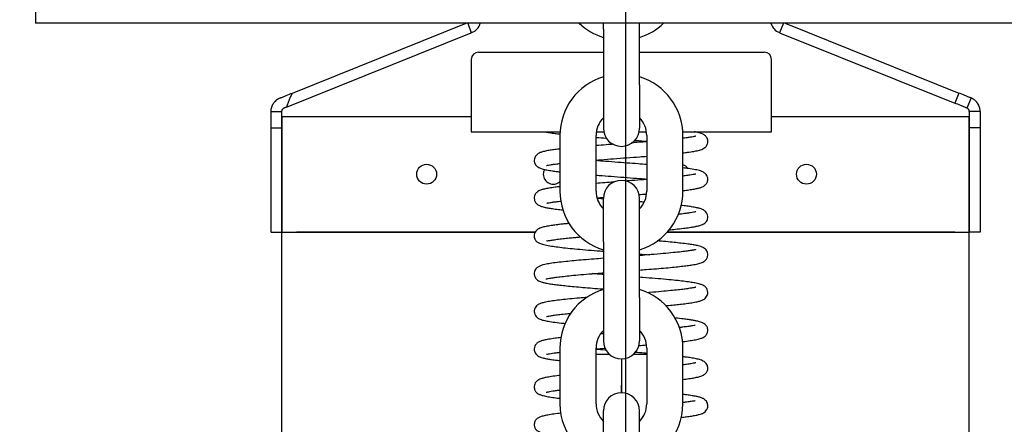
# Model space of a CAD drawing. Header units: millimetres. Extents: x -122 to 2817, y 13 to 2091.
# Tile 37 of 43: x 1397 to 1669, y 1173 to 1285. Entities that reach past the tile are written whole.
import ezdxf

# ---------------------------------------------------------------- set-up
doc = ezdxf.new("R2010")
doc.units = ezdxf.units.MM
doc.dimstyles.get("Standard").update_dxf_attribs({"dimtxt": 20, "dimasz": 10, "dimexe": 9, "dimexo": 9, "dimgap": 10, "dimtad": 0, "dimtih": 1, "dimtoh": 1, "dimdsep": 46, "dimtxsty": 'Standard', "dimcen": 0.09, "dimadec": 0, "dimazin": 0, "dimtfac": 1, "dimtofl": 0, "dimtmove": 0, "dimatfit": 3, "dimfxl": 0, "dimtolj": 1, "dimtzin": 0, "dimarcsym": 0})

# ---------------------------------------------------------------- blocks, each defined once
blk = doc.blocks.new('*D26')
at = {"color": 0, "lineweight": -2}
for p, q in [((889.01, 1603.97), (1130, 1603.97)), ((1121, 1593.97), (1121, 1250.37)), ((1121, 866.77), (1121, 1210.37)), ((1554.41, 856.77), (1112, 856.77))]:
    blk.add_line(p, q, dxfattribs=at)
at = {"color": 0, "lineweight": 18}
for points in [[(1119.34, 1593.97), (1122.67, 1593.97), (1121, 1603.97)], [(1119.34, 866.77), (1122.67, 866.77), (1121, 856.77)]]:
    blk.add_solid(points, dxfattribs=at)
at = {"layer": 'Defpoints', "color": 0, "lineweight": 18}
for p in [(880.01, 1603.97), (1121, 856.77), (1563.41, 856.77)]:
    blk.add_point(p, dxfattribs=at)
at = {"color": 0, "lineweight": 18, "insert": (1121, 1230.37), "char_height": 20, "attachment_point": 5}
blk.add_mtext('\\A1;750', dxfattribs=at)
blk = doc.blocks.new('*D29')
at = {"color": 0, "lineweight": -2}
for p, q in [((1306.41, 1277.02), (1306.41, 721.89)), ((1899.41, 1277.02), (1899.41, 721.89)), ((1316.41, 730.89), (1566.24, 730.89)), ((1889.41, 730.89), (1639.58, 730.89))]:
    blk.add_line(p, q, dxfattribs=at)
at = {"color": 0, "lineweight": 18}
for points in [[(1316.41, 732.55), (1316.41, 729.22), (1306.41, 730.89)], [(1889.41, 732.55), (1889.41, 729.22), (1899.41, 730.89)]]:
    blk.add_solid(points, dxfattribs=at)
at = {"layer": 'Defpoints', "color": 0, "lineweight": 18}
for p in [(1306.41, 1286.02), (1899.41, 1286.02), (1899.41, 730.89)]:
    blk.add_point(p, dxfattribs=at)
at = {"color": 0, "lineweight": 18, "insert": (1602.91, 730.89), "char_height": 20, "attachment_point": 5}
blk.add_mtext('\\A1;593', dxfattribs=at)
blk = doc.blocks.new('*D30')
at = {"color": 0, "lineweight": -2}
for p, q in [((1564.56, 1558.52), (1564.56, 774.53)), ((1306.41, 1277.02), (1306.41, 774.53)), ((1316.41, 783.53), (1398.82, 783.53)), ((1554.56, 783.53), (1472.15, 783.53))]:
    blk.add_line(p, q, dxfattribs=at)
at = {"color": 0, "lineweight": 18}
for points in [[(1316.41, 785.19), (1316.41, 781.86), (1306.41, 783.53)], [(1554.56, 785.19), (1554.56, 781.86), (1564.56, 783.53)]]:
    blk.add_solid(points, dxfattribs=at)
at = {"layer": 'Defpoints', "color": 0, "lineweight": 18}
for p in [(1564.56, 1567.52), (1306.41, 1286.02), (1306.41, 783.53)]:
    blk.add_point(p, dxfattribs=at)
at = {"color": 0, "lineweight": 18, "insert": (1435.48, 783.53), "char_height": 20, "attachment_point": 5}
blk.add_mtext('\\A1;258', dxfattribs=at)

msp = doc.modelspace()

# ---------------------------------------------------------------- linework, layer by layer
for p, q in [((1401.458, 1287.293), (1401.458, 1283.518)), ((1804.458, 1283.518), (1401.458, 1283.518)), ((1804.458, 1283.518), (1401.458, 1283.518)), ((1472.461, 1264.226), (1520.45, 1283.517)), ((1520.936, 1283.518), (1521.835, 1280.846)), ((1558.408, 1281.873), (1558.408, 1283.518)), ((1568.408, 1281.873), (1568.408, 1283.518)), ((1608.17, 1283.518), (1607.12, 1280.906)), ((1608.667, 1283.517), (1656.656, 1264.226)), ((1470.858, 1260.348), (1521.835, 1280.846)), ((1522.051, 1280.933), (1521.835, 1280.846)), ((1558.408, 1281.873), (1558.408, 1266.473)), ((1568.408, 1266.473), (1568.408, 1281.873)), ((1607.12, 1280.906), (1607.067, 1280.927)), ((1607.12, 1280.906), (1655.537, 1261.443)), ((1523.908, 1275.518), (1558.412, 1275.518)), ((1568.409, 1275.518), (1602.908, 1275.518)), ((1521.908, 1273.518), (1521.908, 1253.518)), ((1604.908, 1253.518), (1604.908, 1273.518)), ((1558.408, 1266.473), (1558.408, 1254.473)), ((1568.408, 1266.473), (1568.408, 1254.473)), ((1656.656, 1264.226), (1655.537, 1261.443)), ((1660.05, 1262.862), (1658.931, 1260.078)), ((1466.558, 1254.577), (1466.558, 1259.15)), ((1466.558, 1259.15), (1469.558, 1259.15)), ((1469.558, 1257.768), (1469.558, 1259.15)), ((1469.558, 1257.768), (1469.558, 1225.768)), ((1469.558, 1257.768), (1473.558, 1257.768)), ((1469.558, 1225.768), (1469.558, 1257.768)), ((1473.558, 1257.768), (1521.911, 1257.768)), ((1604.908, 1257.768), (1655.558, 1257.768)), ((1655.558, 1257.768), (1659.558, 1257.768)), ((1659.558, 1259.15), (1659.558, 1257.768)), ((1662.558, 1259.15), (1659.558, 1259.15)), ((1659.558, 1225.768), (1659.558, 1257.768)), ((1659.558, 1257.768), (1659.558, 1225.768)), ((1662.558, 1259.15), (1662.558, 1254.577)), ((1466.558, 1254.577), (1469.558, 1254.577)), ((1466.558, 1225.768), (1466.558, 1254.577)), ((1521.908, 1253.518), (1546.442, 1253.518)), ((1546.408, 1252.473), (1546.408, 1237.073)), ((1556.408, 1237.073), (1556.408, 1252.473)), ((1556.49, 1253.518), (1558.502, 1253.518)), ((1568.319, 1253.518), (1570.331, 1253.518)), ((1570.408, 1252.473), (1570.408, 1237.073)), ((1580.379, 1253.518), (1604.908, 1253.518)), ((1580.408, 1237.073), (1580.408, 1252.473)), ((1662.558, 1254.577), (1659.558, 1254.577)), ((1662.558, 1254.577), (1662.558, 1225.768)), ((1558.408, 1223.073), (1558.408, 1235.073)), ((1568.408, 1223.073), (1568.408, 1235.073)), ((1466.558, 1225.768), (1469.558, 1225.768)), ((1469.558, 1225.768), (1539.615, 1225.768)), ((1469.558, 832.768), (1469.558, 1225.768)), ((1539.613, 1225.768), (1473.558, 1225.768)), ((1655.558, 1225.768), (1576.104, 1225.768)), ((1576.104, 1225.768), (1659.558, 1225.768)), ((1662.558, 1225.768), (1659.558, 1225.768)), ((1659.558, 832.768), (1659.558, 1225.768)), ((1558.408, 1223.073), (1558.408, 1207.673)), ((1568.408, 1207.673), (1568.408, 1223.073)), ((1558.408, 1207.673), (1558.408, 1195.673)), ((1568.408, 1207.673), (1568.408, 1195.673)), ((1546.408, 1193.673), (1546.408, 1178.273)), ((1556.408, 1178.273), (1556.408, 1193.673)), ((1570.408, 1193.673), (1570.408, 1178.273)), ((1580.408, 1178.273), (1580.408, 1193.673)), ((1560.159, 1191.873), (1556.408, 1191.873)), ((1563.408, 1190.673), (1563.408, 1183.423)), ((1563.408, 1190.673), (1563.408, 1183.423)), ((1570.408, 1191.873), (1566.658, 1191.873)), ((1563.408, 1183.423), (1563.408, 1181.273)), ((1563.408, 1181.273), (1563.408, 1183.423)), ((1558.408, 1166.895), (1558.408, 1176.273)), ((1568.408, 1166.886), (1568.408, 1176.273))]:
    msp.add_line(p, q)
for centre in [(1509.558, 1241.768), (1614.558, 1241.768)]:
    msp.add_circle(centre, 2.75)
for centre, radius, start, end in [((1520.558, 1284.644), 4, 291.90482, 343.64332), ((1563.408, 1295.873), 17, 226.61719, 252.89719), ((1563.408, 1295.873), 17, 287.10281, 313.38281), ((1608.558, 1284.639), 4, 196.27702, 248.10025), ((1523.908, 1273.518), 2, 90, 180), ((1602.908, 1273.518), 2, 0, 90), ((1563.408, 1252.473), 17, 107.10281, 180), ((1563.408, 1252.473), 17, 0, 72.89719), ((1563.408, 1252.473), 7, 135.58218, 180), ((1563.408, 1252.473), 7, 0, 44.41782), ((1563.408, 1254.473), 5, 180, 270), ((1563.408, 1254.473), 5, 270, 0), ((1579.558, 1241.768), 2.75, 35.82, 71.99437), ((1544.558, 1241.768), 2.75, 150.66562, 180), ((1544.558, 1241.768), 2.75, 180, 312.28312), ((1563.408, 1235.073), 5, 90, 180), ((1563.408, 1235.073), 5, 0, 90), ((1563.408, 1237.073), 17, 180, 252.89719), ((1563.408, 1237.073), 7, 180, 224.41782), ((1563.408, 1237.073), 7, 315.58218, 0), ((1563.408, 1237.073), 17, 287.10281, 0), ((1563.408, 1193.673), 17, 107.10281, 180), ((1563.408, 1193.673), 17, 0, 72.89719), ((1563.408, 1193.673), 7, 135.58218, 180), ((1563.408, 1193.673), 7, 0, 44.41782), ((1563.408, 1195.673), 5, 180, 270), ((1563.408, 1195.673), 5, 270, 0), ((1563.408, 1176.273), 5, 90, 180), ((1563.408, 1176.273), 5, 0, 90), ((1563.408, 1178.273), 17, 180, 222.27469), ((1563.408, 1178.273), 7, 180, 224.41782), ((1563.408, 1178.273), 7, 315.58218, 0), ((1563.408, 1178.273), 17, 317.70562, 0)]:
    msp.add_arc(centre, radius, start, end)
for points, knots in [([(1469.067, 1262.862), (1469.137, 1262.89), (1469.207, 1262.918), (1469.348, 1262.975), (1469.559, 1263.059), (1469.77, 1263.144), (1470.193, 1263.314), (1470.475, 1263.428), (1471.324, 1263.769), (1471.892, 1263.997), (1472.461, 1264.226)], [0, 0, 0, 0, 0.0625, 0.0625, 0.125, 0.25, 0.25, 0.5, 0.5, 1, 1, 1, 1]), ([(1472.461, 1264.226), (1472.375, 1264.073), (1472.292, 1263.92), (1472.129, 1263.609), (1472.05, 1263.453), (1471.821, 1262.98), (1471.678, 1262.66), (1471.477, 1262.174), (1471.413, 1262.011), (1471.289, 1261.683), (1471.229, 1261.518), (1471.115, 1261.186), (1471.06, 1261.02), (1470.955, 1260.685), (1470.905, 1260.517), (1470.858, 1260.348)], [0, 0, 0, 0, 0.125, 0.125, 0.25, 0.25, 0.5, 0.5, 0.625, 0.625, 0.75, 0.75, 0.875, 0.875, 1, 1, 1, 1]), ([(1660.05, 1262.862), (1659.769, 1262.975), (1659.488, 1263.088), (1658.924, 1263.314), (1658.642, 1263.428), (1657.793, 1263.769), (1657.225, 1263.997), (1656.656, 1264.226)], [0, 0, 0, 0, 0.25, 0.25, 0.5, 0.5, 1, 1, 1, 1]), ([(1466.558, 1259.15), (1466.558, 1259.252), (1466.562, 1259.354), (1466.574, 1259.507), (1466.579, 1259.558), (1466.591, 1259.66), (1466.598, 1259.71), (1466.637, 1259.964), (1466.684, 1260.164), (1466.762, 1260.411), (1466.779, 1260.461), (1466.814, 1260.559), (1466.833, 1260.607), (1466.892, 1260.752), (1466.935, 1260.848), (1467.006, 1260.988), (1467.03, 1261.035), (1467.081, 1261.128), (1467.107, 1261.173), (1467.189, 1261.309), (1467.248, 1261.397), (1467.31, 1261.484)], [0, 0, 0, 0, 0.125, 0.125, 0.1875, 0.1875, 0.25, 0.25, 0.5, 0.5, 0.5625, 0.5625, 0.625, 0.625, 0.75, 0.75, 0.8125, 0.8125, 0.875, 0.875, 1, 1, 1, 1]), ([(1469.067, 1262.862), (1468.981, 1262.827), (1468.896, 1262.79), (1468.771, 1262.729), (1468.729, 1262.708), (1468.647, 1262.664), (1468.525, 1262.597), (1468.406, 1262.523), (1468.289, 1262.445), (1468.251, 1262.418), (1468.175, 1262.363), (1468.137, 1262.334), (1467.951, 1262.189), (1467.81, 1262.063), (1467.645, 1261.891), (1467.612, 1261.856), (1467.548, 1261.785), (1467.454, 1261.676), (1467.366, 1261.562), (1467.31, 1261.484)], [0, 0, 0, 0, 0.125, 0.125, 0.1875, 0.1875, 0.25, 0.375, 0.375, 0.4375, 0.4375, 0.5, 0.5, 0.75, 0.75, 0.8125, 0.8125, 0.875, 1, 1, 1, 1]), ([(1470.858, 1260.348), (1470.742, 1260.302), (1470.629, 1260.256), (1470.461, 1260.189), (1470.405, 1260.166), (1470.322, 1260.133), (1470.295, 1260.122), (1470.24, 1260.1), (1470.213, 1260.089), (1470.185, 1260.078)], [0, 0, 0, 0, 0.5, 0.5, 0.75, 0.75, 0.875, 0.875, 1, 1, 1, 1]), ([(1658.931, 1260.078), (1658.65, 1260.191), (1658.369, 1260.304), (1657.805, 1260.531), (1657.523, 1260.644), (1656.674, 1260.985), (1656.106, 1261.214), (1655.537, 1261.443)], [0, 0, 0, 0, 0.25, 0.25, 0.5, 0.5, 1, 1, 1, 1]), ([(1662.558, 1259.15), (1662.558, 1259.246), (1662.555, 1259.343), (1662.541, 1259.536), (1662.53, 1259.633), (1662.488, 1259.922), (1662.445, 1260.115), (1662.373, 1260.354), (1662.358, 1260.401), (1662.334, 1260.473), (1662.325, 1260.496), (1662.308, 1260.544), (1662.264, 1260.661), (1662.214, 1260.776), (1662.086, 1261.047), (1661.987, 1261.221), (1661.819, 1261.47), (1661.759, 1261.551), (1661.665, 1261.67), (1661.633, 1261.709), (1661.568, 1261.786), (1661.534, 1261.824), (1661.364, 1262.008), (1661.219, 1262.144), (1660.987, 1262.33), (1660.908, 1262.389), (1660.785, 1262.473), (1660.744, 1262.501), (1660.661, 1262.554), (1660.618, 1262.579), (1660.49, 1262.654), (1660.404, 1262.701), (1660.228, 1262.786), (1660.14, 1262.826), (1660.05, 1262.862)], [0, 0, 0, 0, 0.0625, 0.0625, 0.125, 0.125, 0.25, 0.25, 0.28125, 0.28125, 0.296875, 0.296875, 0.3125, 0.375, 0.375, 0.5, 0.5, 0.5625, 0.5625, 0.59375, 0.59375, 0.625, 0.625, 0.75, 0.75, 0.8125, 0.8125, 0.84375, 0.84375, 0.875, 0.875, 0.9375, 0.9375, 1, 1, 1, 1]), ([(1469.558, 1259.15), (1469.558, 1259.174), (1469.559, 1259.197), (1469.563, 1259.245), (1469.565, 1259.268), (1469.575, 1259.34), (1469.586, 1259.387), (1469.615, 1259.485), (1469.633, 1259.534), (1469.669, 1259.609), (1469.683, 1259.634), (1469.712, 1259.684), (1469.728, 1259.709), (1469.746, 1259.734)], [0, 0, 0, 0, 0.125, 0.125, 0.25, 0.25, 0.5, 0.5, 0.75, 0.75, 0.875, 0.875, 1, 1, 1, 1]), ([(1470.185, 1260.078), (1470.146, 1260.062), (1470.107, 1260.044), (1470.05, 1260.012), (1470.031, 1260), (1469.994, 1259.976), (1469.975, 1259.963), (1469.919, 1259.921), (1469.883, 1259.889), (1469.83, 1259.836), (1469.813, 1259.817), (1469.779, 1259.777), (1469.762, 1259.756), (1469.746, 1259.734)], [0, 0, 0, 0, 0.25, 0.25, 0.375, 0.375, 0.5, 0.5, 0.75, 0.75, 0.875, 0.875, 1, 1, 1, 1]), ([(1659.558, 1259.15), (1659.558, 1259.191), (1659.556, 1259.235), (1659.544, 1259.326), (1659.535, 1259.373), (1659.507, 1259.47), (1659.489, 1259.519), (1659.461, 1259.58), (1659.456, 1259.592), (1659.443, 1259.616), (1659.437, 1259.628), (1659.417, 1259.664), (1659.403, 1259.687), (1659.357, 1259.754), (1659.323, 1259.797), (1659.251, 1259.874), (1659.212, 1259.909), (1659.152, 1259.955), (1659.132, 1259.97), (1659.091, 1259.997), (1659.07, 1260.009), (1659.01, 1260.044), (1658.97, 1260.063), (1658.931, 1260.078)], [0, 0, 0, 0, 0.125, 0.125, 0.25, 0.25, 0.375, 0.375, 0.40625, 0.40625, 0.4375, 0.4375, 0.5, 0.5, 0.625, 0.625, 0.75, 0.75, 0.8125, 0.8125, 0.875, 0.875, 1, 1, 1, 1]), ([(1542.198, 1253.514), (1542.235, 1253.505), (1542.634, 1253.415), (1543.522, 1253.25), (1544.884, 1253.054), (1545.937, 1252.925), (1546.412, 1252.87)], [0, 0, 0, 0, 0.0329552, 0.3512529, 0.723312, 1, 1, 1, 1]), ([(1584.017, 1252.295), (1584.018, 1252.298), (1583.992, 1252.296), (1583.707, 1252.213), (1583.211, 1252.112), (1582.421, 1251.973), (1581.471, 1251.835), (1580.746, 1251.742), (1580.436, 1251.704)], [0, 0, 0, 0, 0.0530274, 0.2201561, 0.4076606, 0.6157034, 0.84433, 1, 1, 1, 1]), ([(1580.457, 1247.683), (1580.884, 1247.734), (1581.958, 1247.869), (1583.398, 1248.087), (1584.744, 1248.346), (1585.753, 1248.653), (1586.396, 1249.04), (1586.848, 1249.46), (1587.283, 1250.209), (1587.321, 1251.079), (1587.085, 1251.816), (1586.708, 1252.332), (1586.25, 1252.687), (1585.902, 1252.876), (1585.376, 1253.092), (1584.581, 1253.307), (1583.863, 1253.451), (1583.476, 1253.519)], [0, 0, 0, 0, 0.0701268, 0.1849022, 0.2875855, 0.4243757, 0.486949, 0.5204296, 0.5659199, 0.611284, 0.6411271, 0.6881897, 0.7239075, 0.7576231, 0.8233076, 0.913065, 1, 1, 1, 1]), ([(1561.213, 1250.054), (1560.765, 1250.02), (1559.376, 1249.915), (1557.766, 1249.79), (1556.623, 1249.7), (1556.389, 1249.682)], [0, 0, 0, 0, 0.2731587, 0.851065, 1, 1, 1, 1]), ([(1556.41, 1251.951), (1556.468, 1251.947), (1557.342, 1251.877), (1558.33, 1251.801), (1559.271, 1251.728), (1559.369, 1251.721)], [0, 0, 0, 0, 0.0599443, 0.9020164, 1, 1, 1, 1]), ([(1570.406, 1250.759), (1569.715, 1250.704), (1568.324, 1250.594), (1566.898, 1250.485), (1566.187, 1250.431)], [0, 0, 0, 0, 0.5053657, 1, 1, 1, 1]), ([(1567.146, 1251.13), (1567.618, 1251.094), (1568.733, 1251.008), (1569.826, 1250.922), (1570.449, 1250.872)], [0, 0, 0, 0, 0.4205184, 1, 1, 1, 1]), ([(1546.385, 1248.76), (1546.184, 1248.737), (1545.452, 1248.649), (1544.306, 1248.496), (1542.958, 1248.281), (1541.77, 1248.024), (1540.935, 1247.782), (1540.161, 1247.385), (1539.655, 1246.801), (1539.412, 1246.358), (1539.253, 1245.659), (1539.376, 1244.898), (1539.717, 1244.28), (1540.08, 1243.929), (1540.659, 1243.55), (1541.513, 1243.229), (1542.747, 1242.945), (1544.152, 1242.719), (1545.451, 1242.545), (1546.19, 1242.456), (1546.389, 1242.433)], [0, 0, 0, 0, 0.0264653, 0.0984543, 0.1671847, 0.2537688, 0.3346295, 0.4110283, 0.4393588, 0.4675478, 0.4972358, 0.5279416, 0.5571588, 0.5997964, 0.6433702, 0.7239565, 0.8092628, 0.9003702, 0.9738084, 1, 1, 1, 1]), ([(1556.379, 1245.668), (1556.851, 1245.706), (1558.445, 1245.832), (1561.297, 1246.05), (1564.911, 1246.322), (1567.982, 1246.556), (1569.785, 1246.698), (1570.414, 1246.748)], [0, 0, 0, 0, 0.104849, 0.3501865, 0.6072122, 0.8609584, 1, 1, 1, 1]), ([(1542.655, 1244.166), (1542.66, 1244.16), (1542.71, 1244.16), (1542.98, 1244.223), (1543.62, 1244.353), (1544.563, 1244.505), (1545.539, 1244.637), (1546.195, 1244.717), (1546.376, 1244.738)], [0, 0, 0, 0, 0.084366, 0.2561106, 0.4571715, 0.6774013, 0.9138822, 1, 1, 1, 1]), ([(1570.432, 1244.441), (1569.639, 1244.504), (1567.825, 1244.646), (1564.867, 1244.871), (1561.555, 1245.12), (1558.701, 1245.337), (1556.99, 1245.471), (1556.4, 1245.518)], [0, 0, 0, 0, 0.175162, 0.3937853, 0.6250316, 0.868798, 1, 1, 1, 1]), ([(1556.394, 1241.508), (1556.952, 1241.464), (1558.604, 1241.334), (1561.468, 1241.116), (1564.964, 1240.853), (1567.987, 1240.622), (1569.784, 1240.48), (1570.439, 1240.428)], [0, 0, 0, 0, 0.1225831, 0.3591114, 0.6061795, 0.8541082, 1, 1, 1, 1]), ([(1580.413, 1237.233), (1580.469, 1237.24), (1581.044, 1237.309), (1582.159, 1237.452), (1583.492, 1237.659), (1584.54, 1237.867), (1585.299, 1238.066), (1586.078, 1238.381), (1586.666, 1238.828), (1586.977, 1239.232), (1587.178, 1239.642), (1587.305, 1240.132), (1587.29, 1240.705), (1587.115, 1241.284), (1586.773, 1241.822), (1586.125, 1242.348), (1585.292, 1242.682), (1584.621, 1242.858), (1583.615, 1243.071), (1582.253, 1243.286), (1580.987, 1243.447), (1580.484, 1243.507)], [0, 0, 0, 0, 0.0076661, 0.0801808, 0.1666174, 0.2413188, 0.3088821, 0.3630824, 0.4218374, 0.4531962, 0.4711383, 0.492701, 0.5166261, 0.5380981, 0.5754435, 0.6429293, 0.7030966, 0.7574765, 0.8122859, 0.929606, 1, 1, 1, 1]), ([(1583.952, 1241.798), (1583.949, 1241.802), (1583.918, 1241.804), (1583.72, 1241.756), (1583.225, 1241.654), (1582.355, 1241.504), (1581.353, 1241.361), (1580.641, 1241.272), (1580.443, 1241.248)], [0, 0, 0, 0, 0.0645028, 0.2198872, 0.4111757, 0.6387835, 0.9029049, 1, 1, 1, 1]), ([(1561.325, 1239.618), (1560.473, 1239.554), (1558.802, 1239.426), (1557.167, 1239.299), (1556.376, 1239.236)], [0, 0, 0, 0, 0.507695, 1, 1, 1, 1]), ([(1570.412, 1240.313), (1569.846, 1240.268), (1568.23, 1240.141), (1566.236, 1239.989), (1564.819, 1239.882), (1564.49, 1239.857)], [0, 0, 0, 0, 0.2975727, 0.8369995, 1, 1, 1, 1]), ([(1546.369, 1238.312), (1545.919, 1238.259), (1544.831, 1238.124), (1543.398, 1237.914), (1542.197, 1237.684), (1541.373, 1237.472), (1540.823, 1237.272), (1540.344, 1237.042), (1539.793, 1236.572), (1539.46, 1236.014), (1539.29, 1235.46), (1539.295, 1234.781), (1539.502, 1234.187), (1539.784, 1233.778), (1540.132, 1233.422), (1540.596, 1233.123), (1541.322, 1232.834), (1542.215, 1232.611), (1543.36, 1232.396), (1544.723, 1232.191), (1546.086, 1232.019), (1547.004, 1231.916), (1547.309, 1231.882)], [0, 0, 0, 0, 0.0573968, 0.1455582, 0.2213028, 0.2845579, 0.3352346, 0.3776521, 0.41923, 0.4430098, 0.4687997, 0.4968283, 0.5223936, 0.5429188, 0.5588472, 0.6074472, 0.6707218, 0.7490367, 0.8157254, 0.8872185, 0.9635015, 1, 1, 1, 1]), ([(1542.831, 1233.815), (1542.837, 1233.805), (1542.882, 1233.779), (1543.134, 1233.816), (1543.769, 1233.93), (1544.752, 1234.087), (1545.762, 1234.22), (1546.462, 1234.304), (1546.695, 1234.331)], [0, 0, 0, 0, 0.0725908, 0.2629135, 0.4617882, 0.6705078, 0.8938398, 1, 1, 1, 1]), ([(1556.718, 1235.251), (1556.951, 1235.269), (1557.518, 1235.314), (1558.092, 1235.359), (1558.43, 1235.385)], [0, 0, 0, 0, 0.4136613, 1, 1, 1, 1]), ([(1576.492, 1226.38), (1577.151, 1226.442), (1578.58, 1226.582), (1580.525, 1226.798), (1582.238, 1227.024), (1583.566, 1227.238), (1584.666, 1227.466), (1585.485, 1227.693), (1586.133, 1227.981), (1586.642, 1228.339), (1587.052, 1228.888), (1587.276, 1229.482), (1587.32, 1230.241), (1587.03, 1231.079), (1586.488, 1231.666), (1585.676, 1232.116), (1585.094, 1232.29), (1584.137, 1232.527), (1582.946, 1232.734), (1581.507, 1232.939), (1580.454, 1233.066), (1579.869, 1233.133), (1579.861, 1233.133)], [0, 0, 0, 0, 0.0616661, 0.1389014, 0.2097049, 0.2740632, 0.3319524, 0.3989934, 0.4535899, 0.4956072, 0.522703, 0.5413456, 0.565072, 0.5951206, 0.643424, 0.6825589, 0.7391503, 0.8022553, 0.8742744, 0.9341574, 0.9990748, 1, 1, 1, 1]), ([(1583.993, 1231.383), (1583.99, 1231.386), (1583.942, 1231.375), (1583.764, 1231.334), (1583.309, 1231.234), (1582.514, 1231.093), (1581.278, 1230.911), (1580.026, 1230.758), (1579.212, 1230.668), (1579.051, 1230.65)], [0, 0, 0, 0, 0.0542108, 0.1711276, 0.3184008, 0.4964019, 0.7053515, 0.9429851, 1, 1, 1, 1]), ([(1549.04, 1228.155), (1548.702, 1228.122), (1547.997, 1228.051), (1546.873, 1227.931), (1545.596, 1227.782), (1544.192, 1227.595), (1542.856, 1227.382), (1541.644, 1227.122), (1540.739, 1226.805), (1540.103, 1226.395), (1539.742, 1226.041), (1539.394, 1225.489), (1539.265, 1224.688), (1539.353, 1224.175), (1539.51, 1223.76), (1539.684, 1223.471), (1539.903, 1223.216), (1540.317, 1222.896), (1541.03, 1222.571), (1542.269, 1222.221), (1543.913, 1221.908), (1545.852, 1221.629), (1547.995, 1221.376), (1550.531, 1221.12), (1553.463, 1220.858), (1556.149, 1220.639), (1557.845, 1220.506), (1558.406, 1220.462)], [0, 0, 0, 0, 0.0254782, 0.0543386, 0.0912914, 0.1364355, 0.1898827, 0.2464437, 0.3012191, 0.3282251, 0.3551386, 0.3786387, 0.397622, 0.4111614, 0.4193809, 0.4317759, 0.4520963, 0.4807008, 0.531651, 0.5929026, 0.6602638, 0.7147752, 0.7726731, 0.8339568, 0.8986355, 0.9667276, 1, 1, 1, 1]), ([(1542.656, 1223.289), (1542.657, 1223.287), (1542.665, 1223.279), (1542.794, 1223.302), (1543.215, 1223.382), (1544.18, 1223.551), (1545.58, 1223.751), (1547.196, 1223.944), (1548.822, 1224.116), (1550.332, 1224.262), (1551.451, 1224.365), (1552.052, 1224.418), (1552.2, 1224.431)], [0, 0, 0, 0, 0.0116047, 0.0797425, 0.2206396, 0.3676805, 0.5200209, 0.6613917, 0.784012, 0.8877077, 0.9725734, 1, 1, 1, 1]), ([(1568.414, 1215.257), (1569.029, 1215.305), (1570.63, 1215.43), (1573.099, 1215.631), (1575.696, 1215.857), (1577.991, 1216.076), (1579.973, 1216.287), (1581.64, 1216.491), (1583.132, 1216.705), (1584.498, 1216.96), (1585.69, 1217.321), (1586.476, 1217.768), (1586.88, 1218.207), (1587.094, 1218.543), (1587.289, 1219.121), (1587.31, 1219.63), (1587.201, 1220.164), (1586.927, 1220.732), (1586.62, 1221.058), (1586.14, 1221.424), (1585.433, 1221.742), (1584.701, 1221.952), (1584.006, 1222.103), (1583.173, 1222.254), (1581.777, 1222.463), (1580.026, 1222.677), (1577.95, 1222.897), (1575.735, 1223.107), (1574.09, 1223.25), (1573.259, 1223.321)], [0, 0, 0, 0, 0.0335098, 0.0881979, 0.1408996, 0.1916098, 0.2403254, 0.2870397, 0.3316163, 0.3870745, 0.4383377, 0.4850208, 0.5105229, 0.5254162, 0.5353829, 0.5509954, 0.5609744, 0.5729359, 0.5946833, 0.6265197, 0.6637223, 0.6922011, 0.7123623, 0.7505855, 0.7973314, 0.8525624, 0.899557, 0.9508386, 1, 1, 1, 1]), ([(1583.929, 1220.895), (1583.924, 1220.898), (1583.873, 1220.891), (1583.636, 1220.836), (1583.092, 1220.733), (1582.179, 1220.587), (1580.817, 1220.404), (1578.923, 1220.186), (1576.435, 1219.938), (1573.356, 1219.664), (1570.574, 1219.437), (1568.871, 1219.304), (1568.414, 1219.269)], [0, 0, 0, 0, 0.025208, 0.0971381, 0.1813252, 0.2779213, 0.3870352, 0.5087263, 0.6430149, 0.7898758, 0.9440143, 1, 1, 1, 1]), ([(1568.436, 1219.697), (1569.324, 1219.628), (1570.224, 1219.557), (1571.102, 1219.486), (1571.129, 1219.483)], [0, 0, 0, 0, 0.9699698, 1, 1, 1, 1]), ([(1558.407, 1218.506), (1557.538, 1218.439), (1555.66, 1218.291), (1552.935, 1218.067), (1550.338, 1217.836), (1547.863, 1217.595), (1545.617, 1217.343), (1543.724, 1217.086), (1541.938, 1216.763), (1540.809, 1216.405), (1540.197, 1216.019), (1539.962, 1215.82), (1539.788, 1215.634), (1539.564, 1215.319), (1539.339, 1214.825), (1539.272, 1214.227), (1539.371, 1213.654), (1539.546, 1213.231), (1539.839, 1212.812), (1540.442, 1212.282), (1541.281, 1211.949), (1542.176, 1211.725), (1543.407, 1211.493), (1544.816, 1211.287), (1546.376, 1211.092), (1548.224, 1210.892), (1550.357, 1210.685), (1552.764, 1210.471), (1555.399, 1210.253), (1557.323, 1210.101), (1558.342, 1210.022), (1558.404, 1210.018)], [0, 0, 0, 0, 0.0429116, 0.0940358, 0.1427435, 0.1890205, 0.2468945, 0.30068, 0.352256, 0.4268502, 0.4440897, 0.4577815, 0.4678506, 0.4746018, 0.4877382, 0.5031018, 0.5121793, 0.5243978, 0.5399795, 0.5577569, 0.6021014, 0.6458537, 0.6932202, 0.7311969, 0.7712823, 0.8134983, 0.8577582, 0.9031848, 0.9495791, 0.9969323, 1, 1, 1, 1]), ([(1542.58, 1212.777), (1542.586, 1212.773), (1542.681, 1212.808), (1543.148, 1212.922), (1543.882, 1213.06), (1544.975, 1213.228), (1546.456, 1213.418), (1548.384, 1213.631), (1550.792, 1213.865), (1553.683, 1214.118), (1556.305, 1214.331), (1557.934, 1214.458), (1558.411, 1214.495)], [0, 0, 0, 0, 0.0436607, 0.1212818, 0.2087298, 0.3060763, 0.4133595, 0.5305963, 0.6577868, 0.7949164, 0.9403744, 1, 1, 1, 1]), ([(1558.394, 1214.03), (1558.282, 1214.039), (1557.283, 1214.116), (1556.303, 1214.194), (1555.454, 1214.263)], [0, 0, 0, 0, 0.1119702, 1, 1, 1, 1]), ([(1575.607, 1205.407), (1575.706, 1205.416), (1576.507, 1205.489), (1577.88, 1205.62), (1579.701, 1205.811), (1581.36, 1206.007), (1582.969, 1206.233), (1584.302, 1206.476), (1585.314, 1206.743), (1585.945, 1206.974), (1586.557, 1207.39), (1586.974, 1207.863), (1587.238, 1208.425), (1587.328, 1209.176), (1587.187, 1209.808), (1586.891, 1210.31), (1586.626, 1210.606), (1586.362, 1210.824), (1585.881, 1211.102), (1585.055, 1211.389), (1583.853, 1211.665), (1582.323, 1211.923), (1580.559, 1212.161), (1578.389, 1212.405), (1575.79, 1212.658), (1572.757, 1212.922), (1570.221, 1213.125), (1568.729, 1213.242), (1568.418, 1213.266)], [0, 0, 0, 0, 0.0065726, 0.0536272, 0.0961387, 0.1460172, 0.1970796, 0.2537283, 0.3000714, 0.347419, 0.3698813, 0.3920067, 0.4126367, 0.4269822, 0.4475516, 0.4615077, 0.4717895, 0.48878, 0.5236265, 0.5723188, 0.6316383, 0.6805906, 0.7333316, 0.7898535, 0.8501601, 0.9142637, 0.9821845, 1, 1, 1, 1]), ([(1583.941, 1210.488), (1583.94, 1210.503), (1583.884, 1210.493), (1583.582, 1210.419), (1583.239, 1210.346), (1582.73, 1210.251), (1581.931, 1210.123), (1580.714, 1209.956), (1579.088, 1209.765), (1576.99, 1209.549), (1574.382, 1209.309), (1572.159, 1209.123), (1570.844, 1209.016), (1570.612, 1208.998)], [0, 0, 0, 0, 0.0788994, 0.1243423, 0.1701447, 0.2220734, 0.3114783, 0.4147624, 0.531978, 0.6631623, 0.8083491, 0.9664871, 1, 1, 1, 1]), ([(1553.894, 1207.697), (1553.175, 1207.636), (1551.522, 1207.493), (1549.11, 1207.265), (1546.763, 1207.015), (1544.775, 1206.765), (1543.077, 1206.505), (1541.789, 1206.238), (1540.933, 1205.977), (1540.445, 1205.743), (1540.172, 1205.56), (1539.883, 1205.309), (1539.485, 1204.793), (1539.278, 1204.109), (1539.311, 1203.351), (1539.579, 1202.681), (1540.014, 1202.187), (1540.504, 1201.838), (1540.945, 1201.638), (1541.735, 1201.377), (1542.827, 1201.145), (1544.51, 1200.878), (1546.312, 1200.655), (1547.542, 1200.522), (1547.922, 1200.482)], [0, 0, 0, 0, 0.051808, 0.1218699, 0.1907946, 0.258591, 0.3232446, 0.396101, 0.4531677, 0.4942802, 0.5145844, 0.5280033, 0.5473783, 0.5744486, 0.5939452, 0.6199864, 0.6432133, 0.6630492, 0.7010336, 0.7444777, 0.8113394, 0.8859853, 0.965857, 1, 1, 1, 1]), ([(1542.686, 1202.405), (1542.692, 1202.398), (1542.759, 1202.406), (1543.085, 1202.484), (1543.689, 1202.595), (1544.64, 1202.744), (1546, 1202.923), (1547.646, 1203.11), (1548.901, 1203.237), (1549.481, 1203.294)], [0, 0, 0, 0, 0.0614687, 0.1805128, 0.3183512, 0.4752171, 0.6512337, 0.8464838, 1, 1, 1, 1]), ([(1580.218, 1195.442), (1580.297, 1195.451), (1581.093, 1195.546), (1582.405, 1195.721), (1583.991, 1195.991), (1585.167, 1196.267), (1585.991, 1196.584), (1586.413, 1196.841), (1586.721, 1197.125), (1587.023, 1197.508), (1587.267, 1198.084), (1587.319, 1198.746), (1587.189, 1199.313), (1586.905, 1199.88), (1586.446, 1200.342), (1585.983, 1200.62), (1585.573, 1200.799), (1584.941, 1201.002), (1584.116, 1201.19), (1583.087, 1201.375), (1581.927, 1201.548), (1580.37, 1201.746), (1579.047, 1201.892), (1578.219, 1201.977), (1578.163, 1201.982)], [0, 0, 0, 0, 0.0096285, 0.0968361, 0.1740589, 0.2614126, 0.3308263, 0.3821286, 0.3981897, 0.4185356, 0.4438292, 0.470823, 0.4939734, 0.5148614, 0.5504082, 0.5790501, 0.6162818, 0.6684104, 0.735342, 0.7881507, 0.847474, 0.9105949, 0.9939591, 1, 1, 1, 1]), ([(1583.783, 1199.944), (1583.78, 1199.948), (1583.749, 1199.968), (1583.53, 1199.935), (1582.821, 1199.796), (1581.783, 1199.637), (1580.588, 1199.483), (1579.708, 1199.383), (1579.343, 1199.343)], [0, 0, 0, 0, 0.0297998, 0.2060246, 0.4063339, 0.6222989, 0.850491, 1, 1, 1, 1]), ([(1546.788, 1196.583), (1546.783, 1196.583), (1546.186, 1196.515), (1544.888, 1196.358), (1543.274, 1196.12), (1542.04, 1195.88), (1541.096, 1195.626), (1540.38, 1195.287), (1539.915, 1194.896), (1539.57, 1194.47), (1539.302, 1193.832), (1539.285, 1193.071), (1539.455, 1192.528), (1539.767, 1191.985), (1540.353, 1191.466), (1540.921, 1191.208), (1541.661, 1190.962), (1542.616, 1190.749), (1543.791, 1190.546), (1545.03, 1190.37), (1545.955, 1190.257), (1546.385, 1190.207)], [0, 0, 0, 0, 0.0006498, 0.0760788, 0.1759447, 0.2598561, 0.3347882, 0.4089767, 0.4341065, 0.4609697, 0.4904295, 0.5208174, 0.5465544, 0.5704027, 0.6147965, 0.6694269, 0.7328239, 0.808133, 0.8724339, 0.9434458, 1, 1, 1, 1]), ([(1542.66, 1191.94), (1542.661, 1191.939), (1542.683, 1191.93), (1542.959, 1192.006), (1543.727, 1192.15), (1544.884, 1192.327), (1545.993, 1192.467), (1546.327, 1192.507)], [0, 0, 0, 0, 0.0233155, 0.2240122, 0.427957, 0.8376824, 1, 1, 1, 1]), ([(1559.237, 1193.076), (1559.134, 1193.084), (1558.165, 1193.159), (1557.21, 1193.233), (1556.375, 1193.3)], [0, 0, 0, 0, 0.1067462, 1, 1, 1, 1]), ([(1556.482, 1193.454), (1557.202, 1193.511), (1557.996, 1193.574), (1558.8, 1193.636), (1558.861, 1193.641)], [0, 0, 0, 0, 0.9241031, 1, 1, 1, 1]), ([(1570.418, 1192.218), (1570.162, 1192.239), (1569.107, 1192.323), (1568.03, 1192.407), (1567.207, 1192.47)], [0, 0, 0, 0, 0.243402, 1, 1, 1, 1]), ([(1580.419, 1185.008), (1580.434, 1185.01), (1581.022, 1185.079), (1582.126, 1185.22), (1583.597, 1185.45), (1584.842, 1185.718), (1585.818, 1186.027), (1586.614, 1186.53), (1587.057, 1187.102), (1587.277, 1187.737), (1587.31, 1188.361), (1587.153, 1188.987), (1586.866, 1189.449), (1586.385, 1189.899), (1585.576, 1190.321), (1584.39, 1190.661), (1583.075, 1190.906), (1581.712, 1191.109), (1580.821, 1191.224), (1580.43, 1191.272)], [0, 0, 0, 0, 0.0020537, 0.0819297, 0.1643966, 0.2498487, 0.3339322, 0.4077236, 0.4563595, 0.4793682, 0.5023972, 0.5269661, 0.5688909, 0.6154431, 0.6993791, 0.7855189, 0.8749264, 0.9472579, 1, 1, 1, 1]), ([(1584.015, 1189.618), (1584.011, 1189.622), (1583.935, 1189.606), (1583.586, 1189.518), (1582.858, 1189.375), (1581.796, 1189.21), (1580.898, 1189.092), (1580.422, 1189.034)], [0, 0, 0, 0, 0.1159553, 0.2972931, 0.523708, 0.7680715, 1, 1, 1, 1]), ([(1546.402, 1186.096), (1546.312, 1186.086), (1545.445, 1185.984), (1544.073, 1185.804), (1542.662, 1185.568), (1541.836, 1185.382), (1541.368, 1185.251), (1540.839, 1185.07), (1540.245, 1184.745), (1539.812, 1184.354), (1539.45, 1183.826), (1539.267, 1183.066), (1539.342, 1182.318), (1539.704, 1181.605), (1540.178, 1181.17), (1540.756, 1180.835), (1541.561, 1180.554), (1542.731, 1180.282), (1544.341, 1180.016), (1545.63, 1179.85), (1546.336, 1179.768), (1546.391, 1179.761)], [0, 0, 0, 0, 0.0120979, 0.1174052, 0.205814, 0.2772331, 0.3067865, 0.3428364, 0.3917364, 0.434602, 0.4692726, 0.4966249, 0.5206106, 0.5594834, 0.6027012, 0.6569085, 0.722643, 0.8158439, 0.9057346, 0.9926057, 1, 1, 1, 1]), ([(1542.593, 1181.469), (1542.583, 1181.448), (1542.706, 1181.491), (1543.015, 1181.551), (1543.605, 1181.671), (1544.439, 1181.811), (1545.367, 1181.943), (1546.073, 1182.032), (1546.396, 1182.071)], [0, 0, 0, 0, 0.1551857, 0.3346477, 0.5033929, 0.6696939, 0.8562482, 1, 1, 1, 1]), ([(1579.906, 1174.505), (1580.405, 1174.562), (1581.433, 1174.686), (1582.828, 1174.882), (1584.004, 1175.086), (1584.906, 1175.292), (1585.552, 1175.496), (1586.041, 1175.711), (1586.499, 1176.006), (1586.961, 1176.487), (1587.347, 1177.351), (1587.278, 1178.306), (1586.825, 1179.098), (1586.473, 1179.411), (1585.985, 1179.73), (1585.295, 1180.007), (1584.381, 1180.248), (1583.259, 1180.46), (1581.953, 1180.654), (1580.926, 1180.784), (1580.424, 1180.843)], [0, 0, 0, 0, 0.0643924, 0.1395708, 0.2168329, 0.2828828, 0.3375534, 0.3808092, 0.4215977, 0.4575954, 0.4921778, 0.5379662, 0.5640364, 0.6046435, 0.6485253, 0.7114721, 0.7796441, 0.8533365, 0.9323348, 1, 1, 1, 1]), ([(1583.837, 1179.05), (1583.834, 1179.054), (1583.813, 1179.069), (1583.675, 1179.054), (1583.313, 1179.001), (1582.652, 1178.898), (1581.711, 1178.758), (1580.836, 1178.644), (1580.441, 1178.595)], [0, 0, 0, 0, 0.0374065, 0.1862352, 0.3703005, 0.5551745, 0.8142062, 1, 1, 1, 1]), ([(1546.716, 1175.681), (1546.01, 1175.599), (1544.697, 1175.432), (1543.046, 1175.167), (1541.731, 1174.875), (1540.816, 1174.587), (1540.206, 1174.258), (1539.799, 1173.902), (1539.521, 1173.449), (1539.373, 1173.082), (1539.296, 1172.714), (1539.298, 1172.274), (1539.375, 1171.882), (1539.482, 1171.608), (1539.62, 1171.355), (1539.773, 1171.139), (1539.944, 1170.966), (1540.222, 1170.752), (1540.641, 1170.533), (1541.279, 1170.296), (1542.211, 1170.046), (1543.53, 1169.782), (1545.003, 1169.554), (1546.072, 1169.413), (1546.479, 1169.362)], [0, 0, 0, 0, 0.0864088, 0.1717229, 0.2539503, 0.3331034, 0.3992232, 0.4443599, 0.4596692, 0.4722685, 0.4929253, 0.5080307, 0.521788, 0.5394811, 0.5498374, 0.5634698, 0.5871646, 0.6215017, 0.666448, 0.7219091, 0.7877671, 0.8638923, 0.9501554, 1, 1, 1, 1])]:
    msp.add_open_spline(points, degree=3, knots=knots)
for points in [[(1568.2, 1236.13), (1568.896, 1236.184), (1569.585, 1236.238), (1570.263, 1236.292)], [(1558.567, 1234.906), (1557.976, 1234.951), (1557.391, 1234.997), (1556.813, 1235.043)], [(1569.658, 1234.057), (1569.252, 1234.089), (1568.843, 1234.121), (1568.432, 1234.153)], [(1570.395, 1209.098), (1570.637, 1209.079), (1570.878, 1209.06), (1571.117, 1209.04)], [(1558.399, 1197.617), (1558.173, 1197.599), (1557.948, 1197.582), (1557.724, 1197.564)], [(1568.187, 1194.353), (1568.916, 1194.41), (1569.638, 1194.467), (1570.348, 1194.524)]]:
    msp.add_open_spline(points, degree=3)

# ---------------------------------------------------------------- dimensions: what is measured, and where the dimension line sits
at = {"lineweight": 18}
dim = msp.add_linear_dim(base=(1121.005, 856.773), p1=(880.008, 1603.966), p2=(1563.408, 856.773), angle=90, text='750', dimstyle='Standard', dxfattribs=at)
dim.commit()
dim.dimension.update_dxf_attribs({"geometry": '*D26', "text_midpoint": (1121.005, 1230.37)})
dim = msp.add_linear_dim(base=(1306.408, 783.525), p1=(1564.558, 1567.518), p2=(1306.408, 1286.018), text='258', dimstyle='Standard', dxfattribs=at)
dim.commit()
dim.dimension.update_dxf_attribs({"geometry": '*D30', "text_midpoint": (1435.483, 783.525)})
dim = msp.add_linear_dim(base=(1899.408, 730.888), p1=(1306.408, 1286.018), p2=(1899.408, 1286.018), dimstyle='Standard', dxfattribs=at)
dim.commit()
dim.dimension.update_dxf_attribs({"geometry": '*D29', "text_midpoint": (1602.908, 730.888)})

doc.saveas('drawing.dxf')
